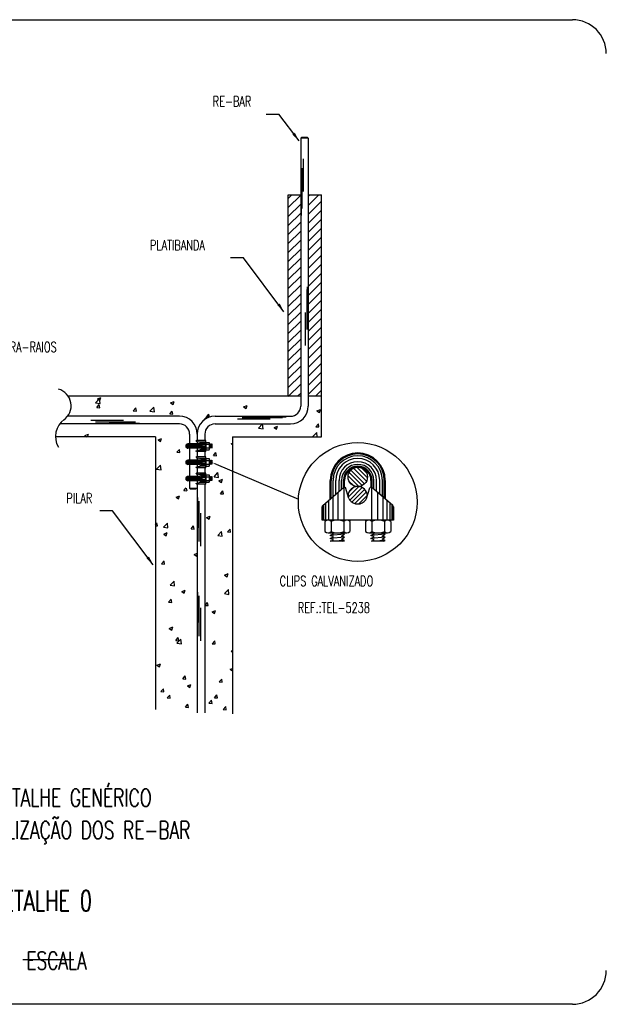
# Model space of a CAD drawing. Header units: millimetres. Extents: x 4477830 to 4478275, y -30323838 to -30323445.
# Tile 100 of 124: x 4478188 to 4478200, y -30323609 to -30323590. Entities that reach past the tile are written whole.
import ezdxf

# ---------------------------------------------------------------- set-up
doc = ezdxf.new("R2010")
doc.units = ezdxf.units.MM
doc.linetypes.add('NULL', pattern=[0])
for name, color, linetype, lineweight in [('C01', 1, 'Continuous', 30), ('C02', 2, 'Continuous', 30), ('C03', 3, 'Continuous', 30), ('C04', 4, 'Continuous', 30), ('C05', 4, 'Continuous', 30), ('P-MARGEM', 4, 'Continuous', 30)]:
    doc.layers.add(name, color=color, linetype=linetype, lineweight=lineweight)
doc.styles.add('ROMANS', font='romans.shx', dxfattribs={"width": 0.7})

msp = doc.modelspace()

# ---------------------------------------------------------------- hatches: boundary and pattern name
at = {"layer": 'C02', "linetype": 'Continuous', "true_color": 0x000000}
for points in [[(4478193.7, -30323591.98), (4478193.652, -30323592.015), (4478193.783, -30323592.142), (4478193.7, -30323591.98), (4478193.7, -30323591.98)], [(4478193.403, -30323595.334), (4478193.355, -30323595.37), (4478193.486, -30323595.497), (4478193.403, -30323595.334), (4478193.403, -30323595.334)], [(4478192.146, -30323598.503), (4478192.157, -30323598.479), (4478192.078, -30323598.46), (4478192.146, -30323598.503), (4478192.146, -30323598.503)], [(4478190.835, -30323600.305), (4478190.786, -30323600.341), (4478190.917, -30323600.468), (4478190.834, -30323600.305), (4478190.834, -30323600.305)]]:
    msp.add_hatch(color=18, dxfattribs=at).paths.add_polyline_path(points)

# ---------------------------------------------------------------- linework, layer by layer
at = {"color": 18, "linetype": 'Continuous', "true_color": 0x000000}
for p, q in [((4478193.57, -30323593.274), (4478193.643, -30323593.202)), ((4478193.57, -30323593.451), (4478193.814, -30323593.208)), ((4478193.964, -30323593.411), (4478194.173, -30323593.202)), ((4478193.964, -30323593.234), (4478193.996, -30323593.202)), ((4478193.57, -30323593.628), (4478193.814, -30323593.384)), ((4478193.964, -30323593.588), (4478194.225, -30323593.327)), ((4478193.57, -30323593.805), (4478193.814, -30323593.561)), ((4478193.964, -30323593.765), (4478194.225, -30323593.504)), ((4478193.57, -30323593.981), (4478193.814, -30323593.738)), ((4478193.964, -30323593.942), (4478194.225, -30323593.681)), ((4478193.57, -30323594.158), (4478193.814, -30323593.915)), ((4478193.964, -30323594.118), (4478194.225, -30323593.857)), ((4478193.57, -30323594.335), (4478193.814, -30323594.092)), ((4478193.964, -30323594.295), (4478194.225, -30323594.034)), ((4478193.57, -30323594.512), (4478193.814, -30323594.268)), ((4478193.964, -30323594.472), (4478194.225, -30323594.211)), ((4478193.57, -30323594.688), (4478193.814, -30323594.445)), ((4478193.964, -30323594.649), (4478194.225, -30323594.388)), ((4478193.964, -30323594.825), (4478194.225, -30323594.564)), ((4478193.57, -30323594.865), (4478193.814, -30323594.622)), ((4478193.964, -30323595.002), (4478194.225, -30323594.741)), ((4478193.57, -30323595.042), (4478193.814, -30323594.799)), ((4478193.964, -30323595.179), (4478194.225, -30323594.918)), ((4478193.57, -30323595.219), (4478193.814, -30323594.975)), ((4478193.57, -30323595.396), (4478193.814, -30323595.152)), ((4478193.964, -30323595.356), (4478194.225, -30323595.095)), ((4478193.57, -30323595.572), (4478193.814, -30323595.329)), ((4478193.964, -30323595.533), (4478194.225, -30323595.272)), ((4478193.57, -30323595.749), (4478193.814, -30323595.506)), ((4478193.964, -30323595.709), (4478194.225, -30323595.448)), ((4478193.57, -30323595.926), (4478193.814, -30323595.683)), ((4478193.964, -30323595.886), (4478194.225, -30323595.625)), ((4478193.57, -30323596.103), (4478193.814, -30323595.859)), ((4478193.964, -30323596.063), (4478194.225, -30323595.802)), ((4478193.57, -30323596.279), (4478193.814, -30323596.036)), ((4478193.964, -30323596.24), (4478194.225, -30323595.979)), ((4478193.57, -30323596.456), (4478193.814, -30323596.213)), ((4478193.964, -30323596.416), (4478194.225, -30323596.155)), ((4478193.57, -30323596.633), (4478193.814, -30323596.39)), ((4478193.964, -30323596.593), (4478194.225, -30323596.332)), ((4478193.964, -30323596.77), (4478194.225, -30323596.509)), ((4478193.57, -30323596.81), (4478193.814, -30323596.566)), ((4478193.964, -30323596.947), (4478194.225, -30323596.686)), ((4478193.57, -30323596.987), (4478193.814, -30323596.743)), ((4478193.964, -30323597.124), (4478194.225, -30323596.863)), ((4478193.57, -30323597.163), (4478193.814, -30323596.92)), ((4478194.107, -30323597.157), (4478194.225, -30323597.039)), ((4478193.753, -30323597.157), (4478193.814, -30323597.097))]:
    msp.add_line(p, q, dxfattribs=at)
at = {"color": 18, "true_color": 0x000000}
for p, q in [((4478189.576, -30323597.931), (4478189.646, -30323597.904)), ((4478189.576, -30323597.931), (4478189.608, -30323597.952)), ((4478189.63, -30323597.952), (4478189.646, -30323597.904)), ((4478191.013, -30323598.011), (4478191.083, -30323597.984)), ((4478191.013, -30323598.011), (4478191.063, -30323598.044)), ((4478191.063, -30323598.044), (4478191.083, -30323597.984)), ((4478191.383, -30323598.257), (4478191.431, -30323598.2)), ((4478191.443, -30323598.262), (4478191.431, -30323598.2)), ((4478191.383, -30323598.257), (4478191.443, -30323598.262)), ((4478190.984, -30323598.59), (4478191.062, -30323598.509)), ((4478190.984, -30323598.59), (4478191.073, -30323598.604)), ((4478191.073, -30323598.604), (4478191.062, -30323598.509)), ((4478191.522, -30323599.009), (4478191.566, -30323598.957)), ((4478191.522, -30323599.009), (4478191.581, -30323599.015)), ((4478191.582, -30323599.015), (4478191.572, -30323598.963)), ((4478191.367, -30323599.139), (4478191.437, -30323599.112)), ((4478191.367, -30323599.139), (4478191.417, -30323599.172)), ((4478191.417, -30323599.172), (4478191.437, -30323599.112)), ((4478190.964, -30323599.674), (4478190.991, -30323599.641)), ((4478190.964, -30323599.701), (4478191.003, -30323599.704)), ((4478191.003, -30323599.704), (4478190.991, -30323599.641)), ((4478191.117, -30323599.73), (4478191.195, -30323599.649)), ((4478191.117, -30323599.73), (4478191.206, -30323599.744)), ((4478191.206, -30323599.744), (4478191.195, -30323599.649)), ((4478191.66, -30323599.761), (4478191.708, -30323599.704)), ((4478191.66, -30323599.761), (4478191.72, -30323599.767)), ((4478191.72, -30323599.767), (4478191.709, -30323599.704)), ((4478191.124, -30323599.864), (4478191.194, -30323599.837)), ((4478191.124, -30323599.864), (4478191.174, -30323599.897)), ((4478191.174, -30323599.897), (4478191.194, -30323599.837)), ((4478191.721, -30323600.266), (4478191.782, -30323600.243)), ((4478191.721, -30323600.266), (4478191.771, -30323600.3)), ((4478191.771, -30323600.3), (4478191.782, -30323600.265)), ((4478191.082, -30323600.451), (4478191.13, -30323600.393)), ((4478191.082, -30323600.451), (4478191.142, -30323600.456)), ((4478191.142, -30323600.456), (4478191.13, -30323600.394)), ((4478191.249, -30323600.869), (4478191.327, -30323600.788)), ((4478191.249, -30323600.869), (4478191.338, -30323600.883)), ((4478191.338, -30323600.883), (4478191.327, -30323600.788)), ((4478191.221, -30323601.203), (4478191.269, -30323601.146)), ((4478191.281, -30323601.208), (4478191.269, -30323601.146)), ((4478191.477, -30323600.991), (4478191.547, -30323600.965)), ((4478191.477, -30323600.991), (4478191.527, -30323601.025)), ((4478191.527, -30323601.025), (4478191.547, -30323600.965)), ((4478191.221, -30323601.203), (4478191.281, -30323601.208)), ((4478191.234, -30323601.717), (4478191.304, -30323601.69)), ((4478191.234, -30323601.717), (4478191.284, -30323601.75)), ((4478191.284, -30323601.75), (4478191.304, -30323601.69)), ((4478191.359, -30323601.955), (4478191.408, -30323601.898)), ((4478191.382, -30323602.009), (4478191.46, -30323601.928)), ((4478191.419, -30323601.961), (4478191.408, -30323601.898)), ((4478191.471, -30323602.023), (4478191.46, -30323601.928)), ((4478191.359, -30323601.955), (4478191.419, -30323601.961)), ((4478191.382, -30323602.009), (4478191.471, -30323602.023)), ((4478190.991, -30323602.442), (4478191.061, -30323602.415)), ((4478190.991, -30323602.442), (4478191.041, -30323602.475)), ((4478191.041, -30323602.475), (4478191.061, -30323602.415)), ((4478191.498, -30323602.707), (4478191.546, -30323602.65)), ((4478191.558, -30323602.713), (4478191.546, -30323602.65)), ((4478191.498, -30323602.707), (4478191.558, -30323602.713)), ((4478191.588, -30323602.844), (4478191.658, -30323602.818)), ((4478191.588, -30323602.844), (4478191.637, -30323602.878)), ((4478191.637, -30323602.878), (4478191.658, -30323602.818))]:
    msp.add_line(p, q, dxfattribs=at)
at = {"layer": 'C01'}
for p, q in [((4478193.872, -30323593.136), (4478193.872, -30323592.492)), ((4478193.84, -30323593.466), (4478193.84, -30323592.676)), ((4478193.822, -30323593.015), (4478193.822, -30323593.609)), ((4478193.932, -30323595.058), (4478193.932, -30323595.848)), ((4478193.95, -30323595.603), (4478193.95, -30323595.009)), ((4478193.9, -30323595.514), (4478193.9, -30323596.158)), ((4478190.335, -30323597.636), (4478189.691, -30323597.636)), ((4478190.572, -30323597.668), (4478189.781, -30323597.668)), ((4478193.217, -30323597.61), (4478192.573, -30323597.61)), ((4478193.454, -30323597.578), (4478192.663, -30323597.578)), ((4478192.934, -30323597.561), (4478193.528, -30323597.561)), ((4478190.052, -30323597.686), (4478190.646, -30323597.686)), ((4478191.833, -30323598.127), (4478191.558, -30323598.127)), ((4478191.834, -30323598.146), (4478191.558, -30323598.146)), ((4478191.563, -30323598.158), (4478191.563, -30323598.115)), ((4478191.831, -30323598.111), (4478191.565, -30323598.111)), ((4478191.836, -30323598.161), (4478191.565, -30323598.161)), ((4478191.574, -30323598.17), (4478191.574, -30323598.102)), ((4478191.83, -30323598.101), (4478191.577, -30323598.101)), ((4478191.837, -30323598.172), (4478191.577, -30323598.172)), ((4478191.592, -30323598.178), (4478191.592, -30323598.095)), ((4478191.622, -30323598.178), (4478191.622, -30323598.095)), ((4478191.664, -30323598.178), (4478191.664, -30323598.095)), ((4478191.711, -30323598.178), (4478191.711, -30323598.095)), ((4478191.949, -30323598.065), (4478191.839, -30323598.065)), ((4478191.949, -30323598.208), (4478191.839, -30323598.208)), ((4478191.848, -30323598.095), (4478191.855, -30323598.178)), ((4478191.949, -30323598.077), (4478191.854, -30323598.077)), ((4478191.949, -30323598.196), (4478191.854, -30323598.196)), ((4478191.866, -30323598.095), (4478191.873, -30323598.166)), ((4478191.949, -30323598.095), (4478191.867, -30323598.095)), ((4478191.949, -30323598.178), (4478191.867, -30323598.178)), ((4478191.949, -30323598.119), (4478191.876, -30323598.119)), ((4478191.949, -30323598.154), (4478191.876, -30323598.154)), ((4478192.031, -30323598.095), (4478192.038, -30323598.178)), ((4478192.049, -30323598.095), (4478192.056, -30323598.178)), ((4478192.067, -30323598.095), (4478192.072, -30323598.157)), ((4478191.833, -30323598.446), (4478191.558, -30323598.446)), ((4478191.563, -30323598.477), (4478191.563, -30323598.434)), ((4478191.831, -30323598.43), (4478191.565, -30323598.43)), ((4478191.574, -30323598.489), (4478191.574, -30323598.421)), ((4478191.83, -30323598.42), (4478191.577, -30323598.42)), ((4478191.592, -30323598.496), (4478191.592, -30323598.414)), ((4478191.622, -30323598.497), (4478191.622, -30323598.414)), ((4478191.664, -30323598.497), (4478191.664, -30323598.414)), ((4478191.711, -30323598.497), (4478191.711, -30323598.414)), ((4478191.949, -30323598.384), (4478191.839, -30323598.384)), ((4478191.848, -30323598.414), (4478191.855, -30323598.497)), ((4478191.949, -30323598.396), (4478191.854, -30323598.396)), ((4478191.866, -30323598.414), (4478191.873, -30323598.485)), ((4478191.949, -30323598.414), (4478191.867, -30323598.414)), ((4478191.949, -30323598.437), (4478191.876, -30323598.437)), ((4478192.031, -30323598.414), (4478192.038, -30323598.497)), ((4478192.049, -30323598.414), (4478192.056, -30323598.497)), ((4478192.067, -30323598.414), (4478192.072, -30323598.476)), ((4478191.834, -30323598.465), (4478191.558, -30323598.465)), ((4478191.836, -30323598.48), (4478191.565, -30323598.48)), ((4478191.837, -30323598.491), (4478191.577, -30323598.491)), ((4478191.949, -30323598.527), (4478191.839, -30323598.527)), ((4478191.949, -30323598.515), (4478191.854, -30323598.515)), ((4478191.949, -30323598.497), (4478191.867, -30323598.497)), ((4478191.949, -30323598.473), (4478191.876, -30323598.473)), ((4478195.069, -30323598.876), (4478194.8, -30323598.607)), ((4478195.105, -30323598.827), (4478194.849, -30323598.571)), ((4478195.124, -30323598.762), (4478194.915, -30323598.552)), ((4478195.106, -30323598.659), (4478195.018, -30323598.57)), ((4478191.833, -30323598.765), (4478191.558, -30323598.765)), ((4478191.834, -30323598.784), (4478191.558, -30323598.784)), ((4478191.563, -30323598.796), (4478191.563, -30323598.753)), ((4478191.831, -30323598.749), (4478191.565, -30323598.749)), ((4478191.836, -30323598.799), (4478191.565, -30323598.799)), ((4478191.574, -30323598.808), (4478191.574, -30323598.74)), ((4478191.83, -30323598.739), (4478191.577, -30323598.739)), ((4478191.837, -30323598.81), (4478191.577, -30323598.81)), ((4478191.592, -30323598.815), (4478191.592, -30323598.733)), ((4478191.622, -30323598.816), (4478191.622, -30323598.733)), ((4478191.664, -30323598.816), (4478191.664, -30323598.733)), ((4478191.711, -30323598.816), (4478191.711, -30323598.733)), ((4478191.949, -30323598.703), (4478191.839, -30323598.703)), ((4478191.848, -30323598.733), (4478191.855, -30323598.816)), ((4478191.949, -30323598.715), (4478191.854, -30323598.715)), ((4478191.866, -30323598.733), (4478191.873, -30323598.804)), ((4478191.949, -30323598.733), (4478191.867, -30323598.733)), ((4478191.949, -30323598.816), (4478191.867, -30323598.816)), ((4478191.949, -30323598.756), (4478191.876, -30323598.756)), ((4478191.949, -30323598.792), (4478191.876, -30323598.792)), ((4478192.031, -30323598.733), (4478192.038, -30323598.816)), ((4478192.049, -30323598.733), (4478192.056, -30323598.816)), ((4478192.067, -30323598.733), (4478192.072, -30323598.795)), ((4478194.415, -30323599.159), (4478194.415, -30323598.811)), ((4478194.451, -30323599.128), (4478194.451, -30323598.811)), ((4478194.503, -30323599.084), (4478194.503, -30323598.811)), ((4478194.567, -30323599.029), (4478194.567, -30323598.811)), ((4478194.619, -30323598.984), (4478194.619, -30323598.811)), ((4478194.655, -30323598.953), (4478194.655, -30323598.811)), ((4478194.955, -30323598.931), (4478194.745, -30323598.722)), ((4478194.852, -30323598.913), (4478194.763, -30323598.825)), ((4478195.02, -30323598.912), (4478194.764, -30323598.656)), ((4478195.215, -30323598.953), (4478195.215, -30323598.811)), ((4478195.251, -30323598.984), (4478195.251, -30323598.811)), ((4478195.303, -30323599.029), (4478195.303, -30323598.811)), ((4478195.367, -30323599.084), (4478195.367, -30323598.811)), ((4478195.419, -30323599.128), (4478195.419, -30323598.811)), ((4478195.455, -30323599.159), (4478195.455, -30323598.811)), ((4478191.949, -30323598.846), (4478191.839, -30323598.846)), ((4478191.949, -30323598.834), (4478191.854, -30323598.834)), ((4478194.955, -30323598.933), (4478194.752, -30323599.136)), ((4478194.852, -30323598.951), (4478194.763, -30323599.04)), ((4478195.02, -30323598.952), (4478194.777, -30323599.196)), ((4478195.069, -30323598.988), (4478194.82, -30323599.237)), ((4478191.794, -30323599.74), (4478191.794, -30323599.146)), ((4478194.363, -30323599.203), (4478194.363, -30323599.593)), ((4478194.443, -30323599.135), (4478194.443, -30323599.593)), ((4478194.543, -30323599.049), (4478194.543, -30323599.593)), ((4478195.105, -30323599.037), (4478194.877, -30323599.265)), ((4478195.124, -30323599.103), (4478194.955, -30323599.272)), ((4478195.326, -30323599.049), (4478195.326, -30323599.593)), ((4478195.426, -30323599.135), (4478195.426, -30323599.593)), ((4478195.506, -30323599.203), (4478195.506, -30323599.593)), ((4478191.812, -30323599.221), (4478191.812, -30323600.011)), ((4478194.243, -30323599.307), (4478194.243, -30323599.593)), ((4478194.263, -30323599.289), (4478194.263, -30323599.593)), ((4478194.303, -30323599.255), (4478194.303, -30323599.593)), ((4478195.566, -30323599.255), (4478195.566, -30323599.593)), ((4478195.606, -30323599.289), (4478195.606, -30323599.593)), ((4478195.626, -30323599.307), (4478195.626, -30323599.593)), ((4478191.844, -30323599.457), (4478191.844, -30323600.101)), ((4478194.675, -30323599.867), (4478194.395, -30323599.891)), ((4478194.675, -30323599.928), (4478194.395, -30323599.952)), ((4478194.675, -30323599.989), (4478194.466, -30323600.007)), ((4478195.475, -30323599.867), (4478195.195, -30323599.891)), ((4478195.475, -30323599.928), (4478195.195, -30323599.952)), ((4478195.475, -30323599.989), (4478195.266, -30323600.007)), ((4478191.794, -30323601.6), (4478191.794, -30323601.006)), ((4478191.812, -30323601.08), (4478191.812, -30323601.871)), ((4478191.844, -30323601.317), (4478191.844, -30323601.961))]:
    msp.add_line(p, q, dxfattribs=at)
at = {"layer": 'C01', "linetype": 'Continuous'}
for p, q in [((4478189.784, -30323597.285), (4478189.862, -30323597.204)), ((4478189.784, -30323597.285), (4478189.873, -30323597.299)), ((4478189.82, -30323597.206), (4478189.89, -30323597.179)), ((4478189.82, -30323597.206), (4478189.869, -30323597.239)), ((4478189.873, -30323597.299), (4478189.862, -30323597.204)), ((4478189.869, -30323597.239), (4478189.89, -30323597.179)), ((4478191.257, -30323597.286), (4478191.327, -30323597.259)), ((4478191.307, -30323597.319), (4478191.327, -30323597.259)), ((4478189.81, -30323597.379), (4478189.858, -30323597.322)), ((4478189.81, -30323597.379), (4478189.869, -30323597.385)), ((4478189.869, -30323597.385), (4478189.858, -30323597.322)), ((4478190.527, -30323597.442), (4478190.575, -30323597.385)), ((4478190.527, -30323597.442), (4478190.587, -30323597.447)), ((4478190.587, -30323597.447), (4478190.575, -30323597.385)), ((4478190.852, -30323597.451), (4478190.929, -30323597.369)), ((4478190.852, -30323597.451), (4478190.94, -30323597.464)), ((4478190.94, -30323597.464), (4478190.929, -30323597.369)), ((4478191.244, -30323597.505), (4478191.292, -30323597.447)), ((4478191.257, -30323597.286), (4478191.307, -30323597.319)), ((4478191.304, -30323597.51), (4478191.292, -30323597.448)), ((4478192.694, -30323597.366), (4478192.764, -30323597.339)), ((4478192.694, -30323597.366), (4478192.744, -30323597.399)), ((4478192.744, -30323597.399), (4478192.764, -30323597.339)), ((4478194.131, -30323597.446), (4478194.201, -30323597.419)), ((4478194.131, -30323597.446), (4478194.181, -30323597.479)), ((4478194.181, -30323597.479), (4478194.201, -30323597.419)), ((4478191.244, -30323597.505), (4478191.304, -30323597.51)), ((4478191.919, -30323597.616), (4478191.997, -30323597.535)), ((4478191.919, -30323597.616), (4478191.926, -30323597.617)), ((4478191.961, -30323597.568), (4478192.01, -30323597.51)), ((4478191.961, -30323597.568), (4478192.01, -30323597.572)), ((4478192.001, -30323597.575), (4478191.997, -30323597.535)), ((4478192.02, -30323597.568), (4478192.01, -30323597.51)), ((4478192.986, -30323597.782), (4478193.064, -30323597.7)), ((4478192.986, -30323597.782), (4478193.075, -30323597.795)), ((4478193.075, -30323597.795), (4478193.064, -30323597.7)), ((4478193.291, -30323597.768), (4478193.361, -30323597.742)), ((4478193.291, -30323597.768), (4478193.341, -30323597.802)), ((4478193.341, -30323597.802), (4478193.361, -30323597.742)), ((4478194.113, -30323597.756), (4478194.161, -30323597.698)), ((4478194.113, -30323597.756), (4478194.173, -30323597.761)), ((4478194.173, -30323597.761), (4478194.161, -30323597.699)), ((4478194.053, -30323597.947), (4478194.131, -30323597.866)), ((4478194.053, -30323597.947), (4478194.085, -30323597.952)), ((4478194.141, -30323597.952), (4478194.131, -30323597.866)), ((4478192.451, -30323598.091), (4478192.475, -30323598.081)), ((4478192.451, -30323598.091), (4478192.475, -30323598.108)), ((4478192.1, -30323598.32), (4478192.148, -30323598.262)), ((4478192.1, -30323598.32), (4478192.16, -30323598.325)), ((4478192.16, -30323598.325), (4478192.148, -30323598.262)), ((4478192.112, -30323598.737), (4478192.19, -30323598.656)), ((4478192.112, -30323598.737), (4478192.201, -30323598.751)), ((4478192.201, -30323598.751), (4478192.19, -30323598.656)), ((4478192.207, -30323598.816), (4478192.277, -30323598.789)), ((4478192.207, -30323598.816), (4478192.257, -30323598.85)), ((4478192.257, -30323598.85), (4478192.277, -30323598.789)), ((4478192.239, -30323599.072), (4478192.287, -30323599.015)), ((4478192.299, -30323599.077), (4478192.287, -30323599.015)), ((4478192.239, -30323599.072), (4478192.299, -30323599.077)), ((4478191.964, -30323599.541), (4478192.034, -30323599.514)), ((4478191.964, -30323599.541), (4478192.014, -30323599.575)), ((4478192.014, -30323599.575), (4478192.034, -30323599.514)), ((4478192.378, -30323599.824), (4478192.426, -30323599.767)), ((4478192.438, -30323599.83), (4478192.426, -30323599.767)), ((4478192.184, -30323599.895), (4478192.262, -30323599.814)), ((4478192.184, -30323599.895), (4478192.273, -30323599.909)), ((4478192.273, -30323599.909), (4478192.262, -30323599.814)), ((4478192.378, -30323599.824), (4478192.438, -30323599.829)), ((4478192.318, -30323600.669), (4478192.388, -30323600.642)), ((4478192.318, -30323600.669), (4478192.367, -30323600.703)), ((4478192.367, -30323600.703), (4478192.388, -30323600.642)), ((4478192.316, -30323601.035), (4478192.394, -30323600.954)), ((4478192.406, -30323601.049), (4478192.394, -30323600.954)), ((4478192.316, -30323601.035), (4478192.406, -30323601.049)), ((4478191.938, -30323601.266), (4478191.986, -30323601.208)), ((4478191.938, -30323601.266), (4478191.998, -30323601.271)), ((4478191.998, -30323601.271), (4478191.986, -30323601.208)), ((4478192.074, -30323601.394), (4478192.144, -30323601.367)), ((4478192.074, -30323601.394), (4478192.124, -30323601.428)), ((4478192.124, -30323601.428), (4478192.144, -30323601.367)), ((4478192.077, -30323602.018), (4478192.125, -30323601.961)), ((4478192.077, -30323602.018), (4478192.136, -30323602.023)), ((4478192.136, -30323602.023), (4478192.125, -30323601.961)), ((4478192.449, -30323602.175), (4478192.475, -30323602.147)), ((4478192.449, -30323602.175), (4478192.475, -30323602.179)), ((4478192.428, -30323602.522), (4478192.475, -30323602.504)), ((4478192.428, -30323602.522), (4478192.475, -30323602.554)), ((4478192.215, -30323602.77), (4478192.264, -30323602.713)), ((4478192.215, -30323602.77), (4478192.275, -30323602.775)), ((4478192.275, -30323602.776), (4478192.264, -30323602.713)), ((4478191.069, -30323602.96), (4478191.117, -30323602.903)), ((4478191.069, -30323602.96), (4478191.129, -30323602.966)), ((4478191.129, -30323602.966), (4478191.117, -30323602.903)), ((4478191.194, -30323603.085), (4478191.242, -30323603.028)), ((4478191.194, -30323603.085), (4478191.253, -30323603.09)), ((4478191.253, -30323603.09), (4478191.242, -30323603.028)), ((4478192.12, -30323603.079), (4478192.168, -30323603.022)), ((4478192.12, -30323603.079), (4478192.18, -30323603.084)), ((4478192.18, -30323603.084), (4478192.168, -30323603.022)), ((4478191.55, -30323603.263), (4478191.598, -30323603.206)), ((4478191.55, -30323603.263), (4478191.61, -30323603.269)), ((4478191.61, -30323603.269), (4478191.598, -30323603.206)), ((4478192.013, -30323603.186), (4478192.062, -30323603.129)), ((4478192.013, -30323603.186), (4478192.073, -30323603.191)), ((4478192.073, -30323603.191), (4478192.062, -30323603.129)), ((4478192.293, -30323603.311), (4478192.341, -30323603.253)), ((4478192.352, -30323603.316), (4478192.341, -30323603.253)), ((4478192.293, -30323603.311), (4478192.352, -30323603.316))]:
    msp.add_line(p, q, dxfattribs=at)
at = {"layer": 'C01'}
for radius in [0.52, 0.484, 0.432, 0.368, 0.316, 0.28]:
    msp.add_arc((4478194.935, -30323598.811), radius, 0, 180, dxfattribs=at)
at = {"layer": 'C02', "color": 5}
for p, q in [((4478193.134, -30323591.613), (4478193.384, -30323591.613)), ((4478193.783, -30323592.142), (4478193.384, -30323591.613)), ((4478193.948, -30323592.071), (4478193.829, -30323592.071)), ((4478193.57, -30323597.157), (4478193.57, -30323593.202)), ((4478193.57, -30323593.202), (4478193.814, -30323593.202)), ((4478193.964, -30323593.202), (4478194.225, -30323593.202)), ((4478194.225, -30323597.157), (4478194.225, -30323593.202)), ((4478192.688, -30323594.439), (4478192.438, -30323594.439)), ((4478193.486, -30323595.497), (4478192.688, -30323594.439)), ((4478191.764, -30323598.041), (4478191.809, -30323598.054)), ((4478191.949, -30323598.029), (4478191.765, -30323598.029)), ((4478191.949, -30323598.059), (4478191.827, -30323598.059)), ((4478191.949, -30323598.243), (4478191.949, -30323598.029)), ((4478191.83, -30323598.095), (4478191.598, -30323598.095)), ((4478191.837, -30323598.178), (4478191.598, -30323598.178)), ((4478191.764, -30323598.232), (4478191.809, -30323598.219)), ((4478191.949, -30323598.243), (4478191.765, -30323598.243)), ((4478191.949, -30323598.214), (4478191.827, -30323598.214)), ((4478191.83, -30323598.095), (4478191.837, -30323598.178)), ((4478191.841, -30323598.113), (4478191.83, -30323598.095)), ((4478191.845, -30323598.16), (4478191.837, -30323598.178)), ((4478191.848, -30323598.095), (4478191.841, -30323598.113)), ((4478191.855, -30323598.178), (4478191.845, -30323598.16)), ((4478191.859, -30323598.113), (4478191.848, -30323598.095)), ((4478191.863, -30323598.16), (4478191.855, -30323598.178)), ((4478191.866, -30323598.095), (4478191.859, -30323598.113)), ((4478191.87, -30323598.172), (4478191.863, -30323598.16)), ((4478191.871, -30323598.102), (4478191.866, -30323598.095)), ((4478191.949, -30323598.081), (4478191.949, -30323598.192)), ((4478191.956, -30323598.063), (4478192.015, -30323598.063)), ((4478191.956, -30323598.099), (4478192.015, -30323598.099)), ((4478191.956, -30323598.173), (4478192.015, -30323598.173)), ((4478191.956, -30323598.209), (4478192.015, -30323598.209)), ((4478192.022, -30323598.191), (4478192.022, -30323598.081)), ((4478192.023, -30323598.113), (4478192.022, -30323598.112)), ((4478192.027, -30323598.16), (4478192.022, -30323598.17)), ((4478192.031, -30323598.095), (4478192.023, -30323598.113)), ((4478192.038, -30323598.178), (4478192.027, -30323598.16)), ((4478192.041, -30323598.113), (4478192.031, -30323598.095)), ((4478192.045, -30323598.16), (4478192.038, -30323598.178)), ((4478192.049, -30323598.095), (4478192.041, -30323598.113)), ((4478192.056, -30323598.178), (4478192.045, -30323598.16)), ((4478192.059, -30323598.113), (4478192.049, -30323598.095)), ((4478192.063, -30323598.16), (4478192.056, -30323598.178)), ((4478192.067, -30323598.095), (4478192.059, -30323598.113)), ((4478192.072, -30323598.175), (4478192.063, -30323598.16)), ((4478192.072, -30323598.104), (4478192.067, -30323598.095)), ((4478192.072, -30323598.104), (4478192.072, -30323598.175)), ((4478191.83, -30323598.414), (4478191.598, -30323598.414)), ((4478191.764, -30323598.36), (4478191.809, -30323598.373)), ((4478191.949, -30323598.348), (4478191.765, -30323598.348)), ((4478191.949, -30323598.378), (4478191.827, -30323598.378)), ((4478191.841, -30323598.432), (4478191.83, -30323598.414)), ((4478191.83, -30323598.414), (4478191.837, -30323598.497)), ((4478191.848, -30323598.414), (4478191.841, -30323598.432)), ((4478191.859, -30323598.432), (4478191.848, -30323598.414)), ((4478191.866, -30323598.414), (4478191.859, -30323598.432)), ((4478191.871, -30323598.421), (4478191.866, -30323598.414)), ((4478191.949, -30323598.562), (4478191.949, -30323598.348)), ((4478191.949, -30323598.4), (4478191.949, -30323598.511)), ((4478191.956, -30323598.382), (4478192.015, -30323598.382)), ((4478191.956, -30323598.418), (4478192.015, -30323598.418)), ((4478192.022, -30323598.51), (4478192.022, -30323598.4)), ((4478192.023, -30323598.432), (4478192.022, -30323598.431)), ((4478192.031, -30323598.414), (4478192.023, -30323598.432)), ((4478192.041, -30323598.432), (4478192.031, -30323598.414)), ((4478192.049, -30323598.414), (4478192.041, -30323598.432)), ((4478192.059, -30323598.432), (4478192.049, -30323598.414)), ((4478192.067, -30323598.414), (4478192.059, -30323598.432)), ((4478192.072, -30323598.423), (4478192.067, -30323598.414)), ((4478192.072, -30323598.423), (4478192.072, -30323598.494)), ((4478191.837, -30323598.497), (4478191.598, -30323598.497)), ((4478191.764, -30323598.55), (4478191.809, -30323598.538)), ((4478191.949, -30323598.562), (4478191.765, -30323598.562)), ((4478191.949, -30323598.533), (4478191.827, -30323598.533)), ((4478191.845, -30323598.479), (4478191.837, -30323598.497)), ((4478191.855, -30323598.497), (4478191.845, -30323598.479)), ((4478191.863, -30323598.479), (4478191.855, -30323598.497)), ((4478191.87, -30323598.491), (4478191.863, -30323598.479)), ((4478191.956, -30323598.492), (4478192.015, -30323598.492)), ((4478191.956, -30323598.528), (4478192.015, -30323598.528)), ((4478192.027, -30323598.479), (4478192.022, -30323598.489)), ((4478192.038, -30323598.497), (4478192.027, -30323598.479)), ((4478192.045, -30323598.479), (4478192.038, -30323598.497)), ((4478192.056, -30323598.497), (4478192.045, -30323598.479)), ((4478192.063, -30323598.479), (4478192.056, -30323598.497)), ((4478192.072, -30323598.494), (4478192.063, -30323598.479)), ((4478192.152, -30323598.491), (4478193.769, -30323599.177)), ((4478191.83, -30323598.733), (4478191.598, -30323598.733)), ((4478191.837, -30323598.816), (4478191.598, -30323598.816)), ((4478191.764, -30323598.679), (4478191.809, -30323598.691)), ((4478191.949, -30323598.667), (4478191.765, -30323598.667)), ((4478191.949, -30323598.697), (4478191.827, -30323598.697)), ((4478191.83, -30323598.733), (4478191.837, -30323598.816)), ((4478191.841, -30323598.751), (4478191.83, -30323598.733)), ((4478191.845, -30323598.798), (4478191.837, -30323598.816)), ((4478191.848, -30323598.733), (4478191.841, -30323598.751)), ((4478191.855, -30323598.816), (4478191.845, -30323598.798)), ((4478191.859, -30323598.751), (4478191.848, -30323598.733)), ((4478191.863, -30323598.798), (4478191.855, -30323598.816)), ((4478191.866, -30323598.733), (4478191.859, -30323598.751)), ((4478191.87, -30323598.81), (4478191.863, -30323598.798)), ((4478191.871, -30323598.74), (4478191.866, -30323598.733)), ((4478191.949, -30323598.881), (4478191.949, -30323598.667)), ((4478191.949, -30323598.719), (4478191.949, -30323598.83)), ((4478191.956, -30323598.701), (4478192.015, -30323598.701)), ((4478191.956, -30323598.737), (4478192.015, -30323598.737)), ((4478191.956, -30323598.811), (4478192.015, -30323598.811)), ((4478192.022, -30323598.829), (4478192.022, -30323598.719)), ((4478192.023, -30323598.751), (4478192.022, -30323598.75)), ((4478192.027, -30323598.798), (4478192.022, -30323598.808)), ((4478192.031, -30323598.733), (4478192.023, -30323598.751)), ((4478192.038, -30323598.816), (4478192.027, -30323598.798)), ((4478192.041, -30323598.751), (4478192.031, -30323598.733)), ((4478192.045, -30323598.798), (4478192.038, -30323598.816)), ((4478192.049, -30323598.733), (4478192.041, -30323598.751)), ((4478192.056, -30323598.816), (4478192.045, -30323598.798)), ((4478192.059, -30323598.751), (4478192.049, -30323598.733)), ((4478192.063, -30323598.798), (4478192.056, -30323598.816)), ((4478192.067, -30323598.733), (4478192.059, -30323598.751)), ((4478192.072, -30323598.813), (4478192.063, -30323598.798)), ((4478192.072, -30323598.742), (4478192.067, -30323598.733)), ((4478192.072, -30323598.742), (4478192.072, -30323598.813)), ((4478194.395, -30323599.176), (4478194.395, -30323598.811)), ((4478194.675, -30323598.941), (4478194.675, -30323598.811)), ((4478195.195, -30323598.811), (4478195.195, -30323598.941)), ((4478195.475, -30323598.811), (4478195.475, -30323599.176)), ((4478191.632, -30323598.96), (4478191.782, -30323598.96)), ((4478191.632, -30323598.96), (4478191.65, -30323598.979)), ((4478191.65, -30323598.979), (4478191.757, -30323598.979)), ((4478191.782, -30323598.96), (4478191.757, -30323598.979)), ((4478191.764, -30323598.869), (4478191.809, -30323598.857)), ((4478191.949, -30323598.881), (4478191.765, -30323598.881)), ((4478191.949, -30323598.851), (4478191.827, -30323598.851)), ((4478191.956, -30323598.847), (4478192.015, -30323598.847)), ((4478194.249, -30323599.301), (4478194.663, -30323598.946)), ((4478194.663, -30323598.946), (4478194.663, -30323599.593)), ((4478194.762, -30323599.169), (4478194.695, -30323598.953)), ((4478195.107, -30323599.169), (4478195.174, -30323598.955)), ((4478195.206, -30323598.946), (4478195.206, -30323599.593)), ((4478195.621, -30323599.301), (4478195.206, -30323598.946)), ((4478190.119, -30323599.41), (4478189.869, -30323599.41)), ((4478190.917, -30323600.468), (4478190.119, -30323599.41)), ((4478194.235, -30323599.593), (4478194.235, -30323599.332)), ((4478195.635, -30323599.332), (4478195.635, -30323599.593)), ((4478195.635, -30323599.593), (4478194.235, -30323599.593)), ((4478194.721, -30323599.593), (4478194.349, -30323599.593)), ((4478195.521, -30323599.593), (4478195.149, -30323599.593)), ((4478194.289, -30323599.617), (4478194.289, -30323599.816)), ((4478194.413, -30323599.617), (4478194.413, -30323599.816)), ((4478194.659, -30323599.617), (4478194.659, -30323599.816)), ((4478194.782, -30323599.617), (4478194.782, -30323599.816)), ((4478195.089, -30323599.617), (4478195.089, -30323599.816)), ((4478195.212, -30323599.617), (4478195.212, -30323599.816)), ((4478195.459, -30323599.617), (4478195.459, -30323599.816)), ((4478195.583, -30323599.617), (4478195.583, -30323599.816)), ((4478194.351, -30323599.84), (4478194.721, -30323599.84)), ((4478194.395, -30323599.891), (4478194.456, -30323599.855)), ((4478194.456, -30323599.916), (4478194.395, -30323599.891)), ((4478194.395, -30323599.952), (4478194.456, -30323599.916)), ((4478194.456, -30323599.978), (4478194.395, -30323599.952)), ((4478194.405, -30323600.007), (4478194.456, -30323599.978)), ((4478194.456, -30323599.855), (4478194.42, -30323599.84)), ((4478194.614, -30323599.841), (4478194.616, -30323599.84)), ((4478194.675, -30323599.867), (4478194.614, -30323599.841)), ((4478194.614, -30323599.903), (4478194.675, -30323599.867)), ((4478194.675, -30323599.928), (4478194.614, -30323599.903)), ((4478194.614, -30323599.964), (4478194.675, -30323599.928)), ((4478194.675, -30323599.989), (4478194.614, -30323599.964)), ((4478194.644, -30323600.007), (4478194.675, -30323599.989)), ((4478195.151, -30323599.84), (4478195.521, -30323599.84)), ((4478195.195, -30323599.891), (4478195.256, -30323599.855)), ((4478195.256, -30323599.916), (4478195.195, -30323599.891)), ((4478195.195, -30323599.952), (4478195.256, -30323599.916)), ((4478195.256, -30323599.978), (4478195.195, -30323599.952)), ((4478195.205, -30323600.007), (4478195.256, -30323599.978)), ((4478195.256, -30323599.855), (4478195.22, -30323599.84)), ((4478195.414, -30323599.841), (4478195.416, -30323599.84)), ((4478195.475, -30323599.867), (4478195.414, -30323599.841)), ((4478195.414, -30323599.903), (4478195.475, -30323599.867)), ((4478195.475, -30323599.928), (4478195.414, -30323599.903)), ((4478195.414, -30323599.964), (4478195.475, -30323599.928)), ((4478195.475, -30323599.989), (4478195.414, -30323599.964)), ((4478195.444, -30323600.007), (4478195.475, -30323599.989)), ((4478194.675, -30323600.007), (4478194.395, -30323600.007)), ((4478194.644, -30323600.007), (4478194.405, -30323600.007)), ((4478195.444, -30323600.007), (4478195.205, -30323600.007))]:
    msp.add_line(p, q, dxfattribs=at)
at = {"layer": 'C02', "color": 5, "linetype": 'Continuous'}
for p, q in [((4478193.814, -30323592.085), (4478193.829, -30323592.071)), ((4478193.964, -30323592.085), (4478193.948, -30323592.071))]:
    msp.add_line(p, q, dxfattribs=at)
at = {"layer": 'C02', "color": 5}
for centre, radius in [((4478194.935, -30323599.235), 1.167), ((4478194.935, -30323598.742), 0.191)]:
    msp.add_circle(centre, radius, dxfattribs=at)
for centre, radius, start, end in [((4478188.964, -30323597.344), 0.341, 304.928, 74.5886), ((4478189.407, -30323597.95), 0.41, 125.135, 210.763), ((4478191.765, -30323598.035), 0.00594, 90, 257.32), ((4478191.794, -30323598.136), 0.0842, 280.632, 79.3685), ((4478191.598, -30323598.136), 0.0416, 90, 270), ((4478191.765, -30323598.237), 0.00594, 102.68, 270), ((4478192.048, -30323598.136), 0.0982, 158.101, 201.899), ((4478191.977, -30323598.191), 0.0274, 138.021, 221.979), ((4478191.978, -30323598.081), 0.028, 139.082, 220.918), ((4478191.924, -30323598.136), 0.0982, 338.101, 21.8991), ((4478191.995, -30323598.081), 0.0274, 318.08, 41.9197), ((4478191.995, -30323598.191), 0.0274, 318.08, 41.9197), ((4478191.598, -30323598.455), 0.0416, 90, 270), ((4478191.765, -30323598.354), 0.00594, 90, 257.32), ((4478191.794, -30323598.455), 0.0842, 280.632, 79.3685), ((4478192.048, -30323598.455), 0.0982, 158.101, 201.899), ((4478191.978, -30323598.4), 0.028, 139.082, 220.918), ((4478191.924, -30323598.455), 0.0982, 338.101, 21.8991), ((4478191.995, -30323598.4), 0.0274, 318.08, 41.9197), ((4478194.935, -30323598.811), 0.54, 0, 180), ((4478191.765, -30323598.556), 0.00594, 102.68, 270), ((4478191.977, -30323598.51), 0.0274, 138.021, 221.979), ((4478191.995, -30323598.51), 0.0274, 318.08, 41.9197), ((4478194.935, -30323598.811), 0.26, 0, 180), ((4478191.598, -30323598.774), 0.0416, 90, 270), ((4478191.765, -30323598.673), 0.00594, 90, 257.32), ((4478191.794, -30323598.774), 0.0842, 280.632, 79.3685), ((4478192.048, -30323598.774), 0.0982, 158.101, 201.899), ((4478191.977, -30323598.829), 0.0274, 138.021, 221.979), ((4478191.978, -30323598.719), 0.028, 139.082, 220.918), ((4478191.924, -30323598.774), 0.0982, 338.101, 21.8991), ((4478191.995, -30323598.719), 0.0274, 318.08, 41.9197), ((4478191.995, -30323598.829), 0.0274, 318.08, 41.9197), ((4478191.765, -30323598.875), 0.00594, 102.68, 270), ((4478194.676, -30323598.961), 0.02, 17.354, 130.601), ((4478194.935, -30323599.123), 0.191, 3.0758, 176.924), ((4478195.193, -30323598.961), 0.02, 49.3987, 162.646), ((4478194.838, -30323599.145), 0.08, 197.354, 216.819), ((4478194.935, -30323599.073), 0.2, 216.819, 323.181), ((4478195.031, -30323599.145), 0.08, 323.181, 342.646), ((4478194.275, -30323599.332), 0.04, 130.601, 180), ((4478195.595, -30323599.332), 0.04, 0, 49.3987), ((4478194.351, -30323599.686), 0.0922, 48.0212, 131.979), ((4478194.536, -30323599.924), 0.331, 68.1009, 111.899), ((4478194.721, -30323599.688), 0.0942, 49.0819, 130.918), ((4478195.151, -30323599.686), 0.0922, 48.0212, 131.979), ((4478195.336, -30323599.924), 0.331, 68.1009, 111.899), ((4478195.521, -30323599.688), 0.0942, 49.0819, 130.918), ((4478194.351, -30323599.747), 0.0923, 228.08, 311.92), ((4478194.536, -30323599.509), 0.331, 248.101, 291.899), ((4478194.721, -30323599.747), 0.0923, 228.08, 311.92), ((4478195.151, -30323599.747), 0.0923, 228.08, 311.92), ((4478195.336, -30323599.509), 0.331, 248.101, 291.899), ((4478195.521, -30323599.747), 0.0923, 228.08, 311.92)]:
    msp.add_arc(centre, radius, start, end, dxfattribs=at)
at = {"layer": 'C03', "color": 116, "true_color": 0x136734}
for p, q in [((4478193.814, -30323592.085), (4478193.814, -30323597.35)), ((4478193.964, -30323592.085), (4478193.814, -30323592.085)), ((4478193.964, -30323592.085), (4478193.964, -30323597.35)), ((4478193.814, -30323597.157), (4478189.249, -30323597.157)), ((4478194.225, -30323597.157), (4478193.964, -30323597.157)), ((4478194.225, -30323597.952), (4478194.225, -30323597.157)), ((4478191.432, -30323597.55), (4478189.236, -30323597.55)), ((4478192.132, -30323597.55), (4478193.614, -30323597.55)), ((4478191.432, -30323597.7), (4478189.082, -30323597.7)), ((4478192.132, -30323597.7), (4478193.614, -30323597.7)), ((4478190.964, -30323597.952), (4478188.997, -30323597.952)), ((4478190.964, -30323597.952), (4478190.964, -30323603.31)), ((4478191.632, -30323597.9), (4478191.632, -30323598.095)), ((4478191.782, -30323597.9), (4478191.782, -30323598.029)), ((4478191.782, -30323598.046), (4478191.782, -30323598.095)), ((4478191.932, -30323597.9), (4478191.932, -30323598.029)), ((4478192.475, -30323597.952), (4478192.475, -30323603.396)), ((4478192.475, -30323597.952), (4478194.225, -30323597.952)), ((4478191.632, -30323598.178), (4478191.632, -30323598.414)), ((4478191.782, -30323598.178), (4478191.782, -30323598.227)), ((4478191.782, -30323598.243), (4478191.782, -30323598.348)), ((4478191.932, -30323598.243), (4478191.932, -30323598.348)), ((4478191.632, -30323598.402), (4478191.632, -30323598.414)), ((4478191.782, -30323598.37), (4478191.782, -30323598.414)), ((4478191.632, -30323598.497), (4478191.632, -30323598.733)), ((4478191.782, -30323598.497), (4478191.782, -30323598.545)), ((4478191.782, -30323598.562), (4478191.782, -30323598.667)), ((4478191.932, -30323598.562), (4478191.932, -30323598.667)), ((4478191.632, -30323598.721), (4478191.632, -30323598.733)), ((4478191.632, -30323598.816), (4478191.632, -30323598.96)), ((4478191.782, -30323598.684), (4478191.782, -30323598.733)), ((4478191.782, -30323598.689), (4478191.782, -30323598.733)), ((4478191.782, -30323598.816), (4478191.782, -30323598.864)), ((4478191.782, -30323598.816), (4478191.782, -30323598.864)), ((4478191.782, -30323598.881), (4478191.782, -30323603.377)), ((4478191.932, -30323598.881), (4478191.932, -30323603.374))]:
    msp.add_line(p, q, dxfattribs=at)
for centre, radius, start, end in [((4478193.614, -30323597.35), 0.35, 270, 0), ((4478193.614, -30323597.35), 0.2, 270, 0), ((4478191.432, -30323597.9), 0.35, 0, 90), ((4478192.132, -30323597.9), 0.35, 90, 180), ((4478191.432, -30323597.9), 0.2, 0, 90), ((4478192.132, -30323597.9), 0.2, 90, 180)]:
    msp.add_arc(centre, radius, start, end, dxfattribs=at)
at = {"layer": 'C04', "color": 146, "true_color": 0x105689}
msp.add_line((4478188.357, -30323608.221), (4478189.357, -30323608.221), dxfattribs=at)
at = {"layer": 'P-MARGEM', "color": 18, "true_color": 0x000000}
for p, q in [((4478179.878, -30323589.759), (4478199.151, -30323589.759)), ((4478199.151, -30323609.103), (4478179.878, -30323609.103))]:
    msp.add_line(p, q, dxfattribs=at)
for centre, start, end in [((4478199.151, -30323590.424), 0, 90), ((4478199.151, -30323608.438), 270, 0)]:
    msp.add_arc(centre, 0.665, start, end, dxfattribs=at)

# ---------------------------------------------------------------- texts
at = {"layer": 'C03', "color": 18, "linetype": 'NULL', "true_color": 0x000000, "attachment_point": 7, "line_spacing_factor": 0.798, "style": 'ROMANS'}
for s, insert, char_height, width in [('RE-BAR', (4478192.087, -30323591.463), 0.2, 2.34329), ('PLATIBANDA', (4478190.854, -30323594.288), 0.2, 3.41015), ('VERGALHÃO DO PÁRA-RAIOS', (4478186.357, -30323596.29), 0.20004, 8.59207), ('PILAR', (4478189.212, -30323599.26), 0.2, 1.56219), ('CLIPS GALVANIZADO', (4478193.402, -30323600.887), 0.20012, 5.87022), ('REF.:TEL-5238', (4478193.757, -30323601.412), 0.20012, 4.44078)]:
    msp.add_mtext(s, dxfattribs=dict(at, insert=insert, char_height=char_height, width=width))
at = {"layer": 'C04', "color": 5, "linetype": 'NULL', "char_height": 0.35, "line_spacing_factor": 0.798, "style": 'ROMANS'}
for s, insert, width, attachment_point in [('DETALHE GENÉRICO', (4478189.306, -30323605.22), 10.1, 8), ('DA UTILIZAÇÃO DOS RE-BAR', (4478189.306, -30323605.955), 15.26667, 8), ('SEM     ESCALA', (4478186.925, -30323608.42), 9.33333, 7)]:
    msp.add_mtext(s, dxfattribs=dict(at, insert=insert, width=width, attachment_point=attachment_point))
at = {"layer": 'C05', "color": 18, "linetype": 'NULL', "true_color": 0x000000, "insert": (4478187.701, -30323607.27), "char_height": 0.4, "width": 6.47619, "attachment_point": 7, "line_spacing_factor": 0.798, "style": 'ROMANS'}
msp.add_mtext('DETALHE 0', dxfattribs=at)

doc.saveas('drawing.dxf')
